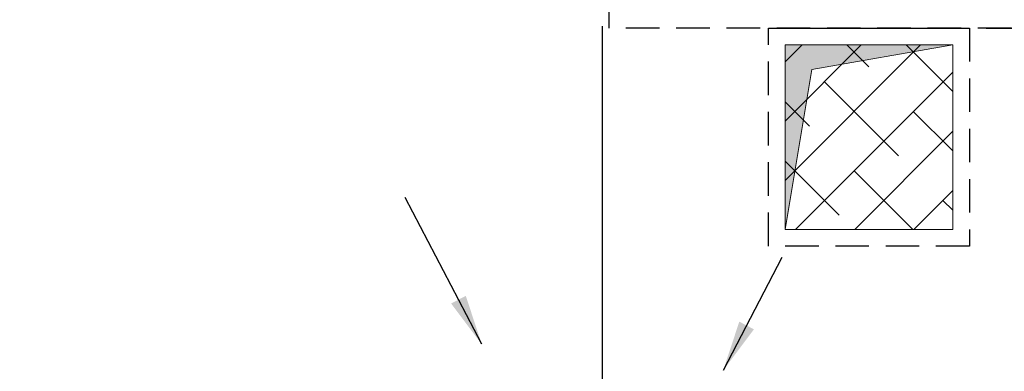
# Model space of a CAD drawing. Extents: x -287416 to 4934791, y -504132 to 1826789.
# Tile 158 of 256: x 510854 to 516731, y 165329 to 167424. Entities that reach past the tile are written whole.
import ezdxf

# ---------------------------------------------------------------- set-up
doc = ezdxf.new("R2010")
doc.units = 0
doc.header["$LTSCALE"] = 800
doc.header["$MEASUREMENT"] = 0
for name, pattern in [('CENTER', [2, 1.25, -0.25, 0.25, -0.25]), ('CENTER2', [1.125, 0.75, -0.125, 0.125, -0.125]), ('HIDDEN', [0.375, 0.25, -0.125])]:
    doc.linetypes.add(name, pattern=pattern)
for name, color, linetype, lineweight in [('A-CHEQUERED PLATE HATCH', 254, 'CONTINUOUS', 5), ('LEADER', 4, 'CONTINUOUS', 15), ('Opening', 30, 'CONTINUOUS', 15), ('T', 3, 'CONTINUOUS', 15), ('TEXT', 3, 'CONTINUOUS', 15)]:
    doc.layers.add(name, color=color, linetype=linetype, lineweight=lineweight)
doc.layers.add('GRID', color=8, linetype='CENTER')
doc.layers.add('M_BASE', color=4, linetype='CONTINUOUS')
doc.styles.add('ROMANS', font='ISO9.shx', dxfattribs={"width": 0.8})
doc.styles.add('S3', font='ROMANS1.SHX', dxfattribs={"width": 0.8})
doc.styles.get("Standard").update_dxf_attribs({"font": 'ISO9'})
doc.dimstyles.get("Standard").update_dxf_attribs({"dimtxt": 0.18, "dimasz": 0.18, "dimexe": 0.18, "dimexo": 0.0625, "dimgap": 0.09, "dimtad": 0, "dimtih": 1, "dimtoh": 1, "dimdec": 4, "dimzin": 0, "dimdsep": 46, "dimtxsty": 'Standard', "dimcen": 0.09, "dimadec": 0, "dimazin": 0, "dimtfac": 1, "dimtdec": 4, "dimtofl": 0, "dimtmove": 0, "dimatfit": 3, "dimfxl": 1, "dimtolj": 1, "dimtzin": 0, "dimarcsym": 0})

msp = doc.modelspace()

# ---------------------------------------------------------------- hatches: boundary and pattern name
at = {"layer": 'A-CHEQUERED PLATE HATCH', "linetype": 'Continuous'}
h = msp.add_hatch(dxfattribs=at)
h.set_pattern_fill('ANSI38', color=256, scale=2000, angle=180, style=0)
h.paths.add_polyline_path([(516423.3, 166174.2), (515423.3, 166174.2), (515423.3, 167274.2), (516423.3, 167274.2)])
at = {"layer": 'Opening'}
h = msp.add_hatch(color=5, dxfattribs=at)
h.dxf.hatch_style = 1
h.paths.add_polyline_path([(516423.3, 167274.2), (515423.3, 167274.2), (515423.3, 166174.2), (515582.1, 167127.9)])

# ---------------------------------------------------------------- linework, layer by layer
at = {"layer": 'GRID', "linetype": 'CENTER2', "ltscale": 4}
msp.add_line((514333.3, 157785.1), (514333.3, 202923.8), dxfattribs=at)
at = {"layer": 'M_BASE', "linetype": 'HIDDEN'}
for points in [[(514373.3, 169174.2), (519473.3, 169174.2), (519473.3, 167374.2), (514373.3, 167374.2)], [(515323.3, 167374.2), (516523.3, 167374.2), (516523.3, 166074.2), (515323.3, 166074.2)]]:
    msp.add_lwpolyline(points, close=True, dxfattribs=at)
msp.add_lwpolyline([(515423.9, 167374.2), (517423.9, 167374.2)], dxfattribs=at)
at = {"layer": 'Opening'}
for p, q in [((516423.3, 167274.2), (515582.1, 167127.9)), ((515582.1, 167127.9), (515423.3, 166174.2))]:
    msp.add_line(p, q, dxfattribs=at)
msp.add_lwpolyline([(515423.3, 167274.2), (516423.3, 167274.2), (516423.3, 166174.2), (515423.3, 166174.2)], close=True, dxfattribs=at)

# ---------------------------------------------------------------- texts
at = {"layer": 'T', "insert": (494565.1, 165513.1), "char_height": 350, "width": 7987.484, "attachment_point": 1, "style": 'S3'}
msp.add_mtext('\\pi1027.1;OPENING FOR LPBP VALVES', dxfattribs=at)
at = {"layer": 'TEXT', "insert": (104145.1, 176163.4), "char_height": 450, "width": 25083.616, "attachment_point": 1, "style": 'ROMANS'}
msp.add_mtext('\\pi-450,l450;{\\Fromans|c0;1. ALL DIMENSIONS ARE IN MM & ELEVATIONS IN METERS UNLESS STATED OTHERWISE. \\P\\pi-900,l900;2. ALL ELEVATIONS ARE WITH RESPECT TO TG HALL 0.0M WHICH CORRESPONDS TO    RL(+)219.0M  \\P3. ALL CIVIL DETAILS SUCH AS DOORS/WALLS/CLADDINGS/OPENINGS/TOILETS/ STAIRCASES/LIFT ETC. ARE INDICATIVE ONLY & FOR EXACT DETAILS REFER CIVIL/ARCHITECTURE DRAWINGS. \\P4. CIVIL TO PROVIDE 2NOs. EPS (TOS) 250MM WIDEx13800MM LONG FOR HPH-5, 250MM WIDEx16300MM LONG FOR HPH-6 FOR MOVEMENT OF HP.HEATERS AS PER LOCATION SHOWN IN THE DWG. }', dxfattribs=at)

# ---------------------------------------------------------------- leaders
at = {"layer": 'LEADER'}
for points in [[(513612.3, 165489.5, 100), (513155.2, 166364.7, 100)], [(515054.3, 165335.7, 100), (515405.4, 166007.9, 100)]]:
    msp.add_leader(points, dimstyle='Standard', override={"dimtxt": 350, "dimasz": 300, "dimexe": 0, "dimexo": 0, "dimgap": 100, "dimtad": 0, "dimtih": 0, "dimtoh": 0, "dimdec": 0, "dimtxsty": 'ROMANS', "dimcen": 0, "dimclrd": 9, "dimclre": 9, "dimclrt": 256, "dimtdec": 0, "dimtix": 1, "dimtofl": 1, "dimatfit": 0}, dxfattribs=at)

doc.saveas('drawing.dxf')
